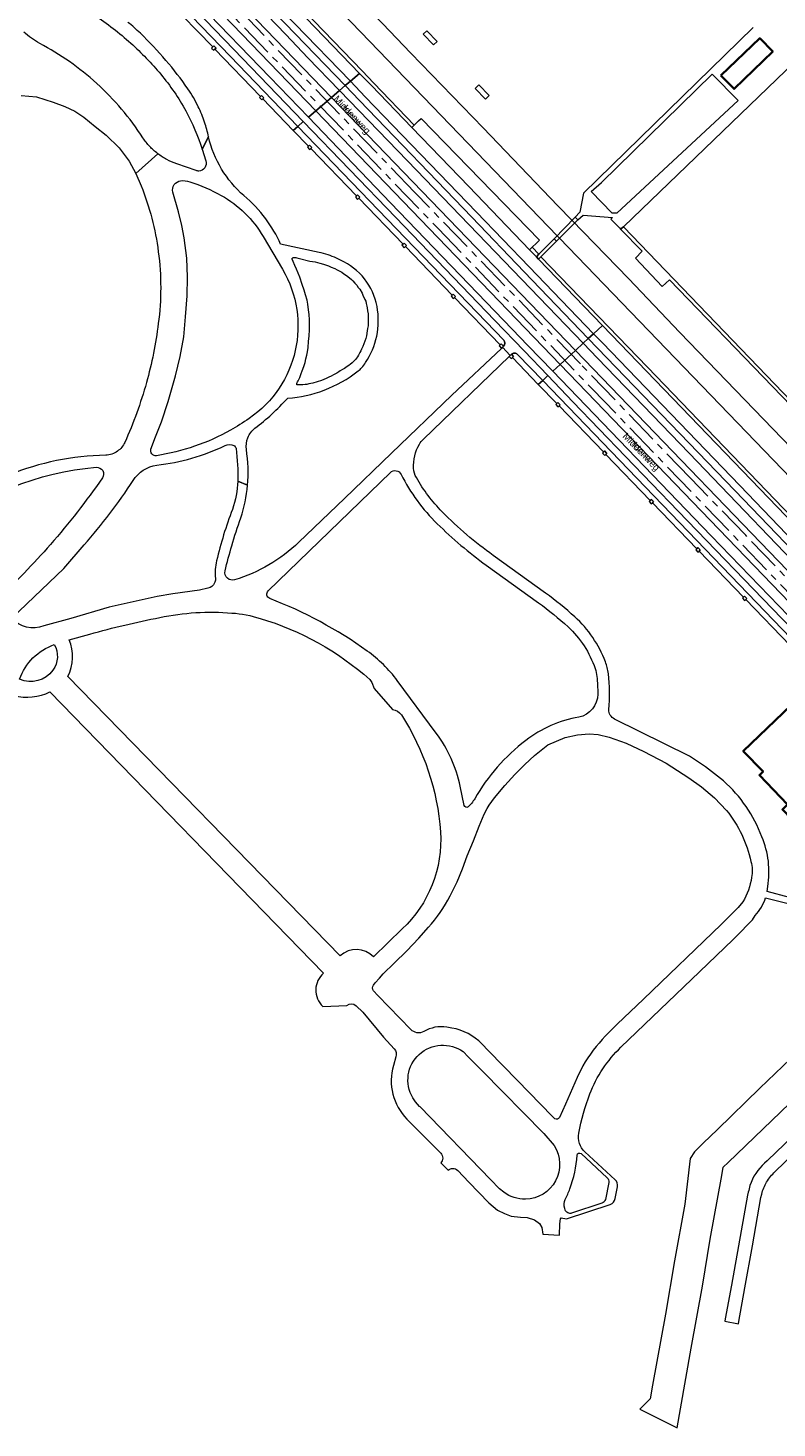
# Model space of a CAD drawing. Header units: metres. Extents: x 124322 to 125871, y 483990 to 485142.
# Tile 2 of 61: x 124590 to 124811, y 483990 to 484403. Entities that reach past the tile are written whole.
import ezdxf
from ezdxf.enums import TextEntityAlignment as Align

# ---------------------------------------------------------------- set-up
doc = ezdxf.new("R2010")
doc.units = ezdxf.units.M
doc.linetypes.add('AM-AS', pattern=[16, 10, -2, 2, -2])
for name, color, linetype, lineweight in [('B-RO-AM-AS_SPOOR_TRAM-G', 10, 'AM-AS', 18), ('B-RO-IE-TERREINAFSCHEIDING_KUNSTMATIG_MUUR-GV', 7, 'Continuous', 18), ('B-RO-KW-KUNSTWERK_PIJLER-GV', 170, 'Continuous', 18), ('B-RO-OG-BEBOUWING-GV', 7, 'Continuous', 35), ('B-RO-OG-BEBOUWING_OVERBOUWING-GV', 7, 'Continuous', 18), ('B-RO-OG-TERREIN_CULTUURSCHEIDING-GV', 7, 'Continuous', 0), ('B-RO-OG-TOPOGRAFIE-T18', 7, 'Continuous', 18), ('B-RO-OG-TOPOGRAFIE-T18 @ 0.5', 7, 'Continuous', 18), ('B-RO-OG-TOPOGRAFIE-T18 @ 1', 7, 'Continuous', 18), ('B-RO-OG-WATER-GV', 151, 'Continuous', 13), ('B-RO-VH-VERHARDING_GESLOTEN-GV', 252, 'Continuous', 18), ('B-RO-VH-VERHARDING_HALFVERHARDING-GV', 7, 'Continuous', 9), ('B-RO-VH-VERHARDING_OPEN-GV', 7, 'Continuous', 9)]:
    doc.layers.add(name, color=color, linetype=linetype, lineweight=lineweight)
doc.styles.add('IBstijl', font='arial.ttf', dxfattribs={"height": 2})

# ---------------------------------------------------------------- blocks, each defined once
blk = doc.blocks.new('*U157')
at = {"layer": 'B-RO-OG-TOPOGRAFIE-T18 @ 0.5', "style": 'IBstijl'}
blk.add_text('Middenweg', height=1, rotation=-46.7, dxfattribs=at).set_placement((124685.529, 484376.774), align=Align.MIDDLE)
at = {"layer": 'B-RO-OG-TOPOGRAFIE-T18 @ 1', "style": 'IBstijl'}
blk.add_text('Middenweg', height=2, rotation=-46.7, dxfattribs=at).set_placement((124685.529, 484376.774), align=Align.MIDDLE)
blk = doc.blocks.new('*U158')
at = {"layer": 'B-RO-OG-TOPOGRAFIE-T18 @ 0.5', "style": 'IBstijl'}
blk.add_text('Middenweg', height=1, rotation=-46, dxfattribs=at).set_placement((124770.739, 484277.494), align=Align.MIDDLE)
at = {"layer": 'B-RO-OG-TOPOGRAFIE-T18 @ 1', "style": 'IBstijl'}
blk.add_text('Middenweg', height=2, rotation=-46, dxfattribs=at).set_placement((124770.739, 484277.494), align=Align.MIDDLE)

msp = doc.modelspace()

# ---------------------------------------------------------------- linework, layer by layer
at = {"layer": 'B-RO-AM-AS_SPOOR_TRAM-G'}
for points in [[(124999.647, 484047.517), (124945.632, 484103.586), (124937.637, 484111.888), (124832.507, 484221.007), (124801.658, 484253.076), (124785.358, 484269.876), (124752.957, 484303.597), (124704.147, 484354.097), (124633.136, 484428.037), (124615.23, 484446.741), (124571.691, 484492.008), (124556.93, 484507.317)], [(124605.791, 484452.552), (124613.616, 484444.466), (124631.744, 484425.623), (124710.943, 484343.554), (124756.433, 484296.223), (124908.663, 484138.153), (124938.902, 484106.803), (124943.815, 484101.643), (124997.712, 484045.595)]]:
    msp.add_lwpolyline(points, dxfattribs=at)
at = {"layer": 'B-RO-IE-TERREINAFSCHEIDING_KUNSTMATIG_MUUR-GV'}
for points in [[(124644.637, 484396.928), (124644.314, 484396.616), (124644.973, 484395.933), (124645.296, 484396.245), (124645.62, 484396.557), (124644.961, 484397.24)], [(124658.732, 484382.321), (124658.409, 484382.009), (124659.069, 484381.326), (124659.392, 484381.638), (124659.716, 484381.95), (124659.056, 484382.633)], [(124672.863, 484367.678), (124672.539, 484367.366), (124673.199, 484366.682), (124673.522, 484366.994), (124673.846, 484367.306), (124673.186, 484367.99)], [(124686.992, 484353.035), (124686.669, 484352.723), (124687.329, 484352.039), (124687.653, 484352.351), (124687.976, 484352.663), (124687.316, 484353.347)], [(124700.706, 484338.823), (124700.383, 484338.511), (124701.077, 484337.792), (124701.4, 484338.104), (124701.724, 484338.416), (124701.03, 484339.135)], [(124715.183, 484323.82), (124714.86, 484323.508), (124715.52, 484322.825), (124715.843, 484323.136), (124716.167, 484323.449), (124715.507, 484324.132)], [(124729.637, 484309.489), (124729.313, 484309.177), (124728.99, 484308.865), (124729.684, 484308.145), (124730.007, 484308.457), (124730.331, 484308.769)], [(124732.623, 484306.395), (124732.299, 484306.083), (124731.976, 484305.771), (124732.601, 484305.123), (124732.924, 484305.435), (124733.248, 484305.747)], [(124746.012, 484291.87), (124745.689, 484291.559), (124746.349, 484290.876), (124746.672, 484291.187), (124746.996, 484291.5), (124746.336, 484292.183)], [(124759.76, 484277.623), (124759.437, 484277.312), (124760.132, 484276.592), (124760.454, 484276.903), (124760.779, 484277.216), (124760.084, 484277.936)], [(124773.542, 484263.339), (124773.22, 484263.028), (124773.845, 484262.381), (124774.167, 484262.691), (124774.492, 484263.005), (124773.867, 484263.652)], [(124787.255, 484249.127), (124786.934, 484248.817), (124787.593, 484248.133), (124787.915, 484248.443), (124788.24, 484248.757), (124787.581, 484249.441)], [(124801.003, 484234.879), (124800.682, 484234.569), (124801.342, 484233.886), (124801.662, 484234.195), (124801.989, 484234.51), (124801.329, 484235.193)]]:
    msp.add_lwpolyline(points, close=True, dxfattribs=at)
at = {"layer": 'B-RO-KW-KUNSTWERK_PIJLER-GV'}
msp.add_lwpolyline([(124751.456, 484346.83), (124745.22, 484340.418), (124745.884, 484339.737), (124752.233, 484346.022)], close=True, dxfattribs=at)
at = {"layer": 'B-RO-OG-BEBOUWING-GV'}
for points in [[(124794.373, 484388.501), (124798.205, 484384.571), (124809.611, 484395.57), (124805.768, 484399.509)], [(124837.22, 484185.707), (124837.4, 484185.88), (124837.252, 484186.034), (124835.175, 484188.199), (124818.939, 484205.12), (124815.83, 484202.137), (124815, 484203.003), (124800.951, 484189.524), (124806.767, 484183.463), (124805.692, 484182.432), (124814, 484173.774), (124812.485, 484172.321), (124812.615, 484172.186), (124820.163, 484164.319), (124823.356, 484167.443), (124821.715, 484169.153), (124835.136, 484182.03), (124834.298, 484182.903)]]:
    msp.add_lwpolyline(points, close=True, dxfattribs=at)
at = {"layer": 'B-RO-OG-BEBOUWING_OVERBOUWING-GV'}
for points in [[(124707.69, 484401.72), (124706.613, 484400.667), (124709.7, 484397.51), (124710.777, 484398.563)], [(124722.994, 484385.747), (124721.917, 484384.694), (124725.004, 484381.537), (124726.081, 484382.59)]]:
    msp.add_lwpolyline(points, close=True, dxfattribs=at)
at = {"layer": 'B-RO-OG-TERREIN_CULTUURSCHEIDING-GV'}
for points in [[(124688.264, 484401.286), (124664.049, 484426.424), (124663.056, 484427.423), (124662.286, 484428.766), (124661.646, 484430.176), (124664.577, 484437.053), (124715.458, 484486.432)], [(124678.601, 484453.802), (124662.593, 484438.009), (124660.161, 484432.881), (124658.368, 484429.335), (124657.286, 484427.537), (124654.564, 484425.208), (124688.636, 484389.85), (124692.124, 484386.231), (124704, 484373.918), (124705.307, 484375.174), (124706.038, 484375.877), (124740.882, 484340.003), (124739.988, 484339.14), (124738.71, 484337.909), (124740.688, 484335.857), (124745.22, 484340.418), (124746.09, 484341.312), (124688.264, 484401.286)]]:
    msp.add_lwpolyline(points, dxfattribs=at)
for points in [[(124654.564, 484425.208), (124653.803, 484424.557), (124687.916, 484389.156), (124691.404, 484385.537), (124703.279, 484373.224), (124704, 484373.918), (124692.124, 484386.231), (124688.636, 484389.85)], [(124746.758, 484340.62), (124745.884, 484339.737), (124741.348, 484335.152), (124772.68, 484302.635), (124812.795, 484260.972), (124852.393, 484220.046), (124891.992, 484178.898), (124919.83, 484149.603), (124921.18, 484151.026), (124920.619, 484151.597), (124922.175, 484153.237), (124925.038, 484155.939), (124917.19, 484164.44), (124914.7, 484166.44)], [(124746.758, 484340.62), (124746.09, 484341.312), (124745.22, 484340.418), (124745.884, 484339.737)], [(124738.71, 484337.909), (124737.991, 484337.215), (124739.983, 484335.147), (124740.688, 484335.857)], [(124741.348, 484335.152), (124740.645, 484334.441), (124759.477, 484314.862), (124780.16, 484293.359), (124831.424, 484240.16), (124834.617, 484236.84), (124854.104, 484216.57), (124885.101, 484184.411), (124907.276, 484161.554), (124908.798, 484159.985), (124919.084, 484149.066), (124919.802, 484149.574), (124919.83, 484149.603), (124891.992, 484178.898), (124852.393, 484220.046), (124812.795, 484260.972), (124772.68, 484302.635)]]:
    msp.add_lwpolyline(points, close=True, dxfattribs=at)
at = {"layer": 'B-RO-OG-WATER-GV'}
for points in [[(124715.458, 484486.432), (124664.577, 484437.053), (124661.646, 484430.176), (124662.286, 484428.766), (124663.056, 484427.423), (124664.049, 484426.424), (124688.264, 484401.286), (124746.09, 484341.312), (124746.758, 484340.62), (124914.7, 484166.44), (124917.19, 484164.44), (124919.35, 484163.47), (124921.86, 484163.18), (124923.57, 484163.26), (124925.47, 484163.9), (124927.62, 484165.14), (124930.18, 484167.42), (124933.514, 484170.473), (124929.47, 484175.811), (124924.4, 484171.11)], [(124919.88, 484171.19), (124914.36, 484176.23), (124902.97, 484188.06), (124880.03, 484211.43), (124856.92, 484235.77), (124834.45, 484258.74), (124809.67, 484284.48), (124782.29, 484312.78), (124767.12, 484328.7), (124750.453, 484345.856), (124746.31, 484350.12), (124724.29, 484373.09), (124703.05, 484395.12), (124694.63, 484403.87), (124683.34, 484415.36), (124671.23, 484428.44), (124667.153, 484432.743), (124667.993, 484434.714), (124711.977, 484477.281)], [(124823.85, 484107.55), (124805.86, 484090.22), (124793.3, 484078.04), (124789.08, 484073.99), (124786.53, 484071.48), (124785.32, 484069.54), (124783.7, 484056.1), (124780.72, 484039.38), (124778.03, 484023.68), (124774.2, 484002.75), (124773.47, 483998.68), (124771.57, 483996.74), (124770.503, 483995.712), (124781.449, 483990.124), (124782.42, 483995.81), (124785.63, 484013.66), (124788.94, 484031.92), (124791.17, 484045.7), (124794.59, 484064.51), (124795.02, 484066.92), (124796.47, 484068.33), (124817.061, 484088.138)]]:
    msp.add_lwpolyline(points, dxfattribs=at)
at = {"layer": 'B-RO-VH-VERHARDING_GESLOTEN-GV'}
for points in [[(124607.171, 484471.214), (124605.845, 484469.987), (124608.852, 484466.612), (124611.28, 484463.617), (124613.255, 484460.549), (124615.104, 484457.602), (124616.413, 484455.743), (124651.265, 484419.173), (124683.688, 484385.529), (124685.195, 484386.822), (124652.482, 484420.746), (124647.49, 484425.929), (124625.304, 484448.965), (124619.965, 484454.558), (124617.594, 484457.427), (124615.196, 484460.931), (124613.121, 484464.219), (124610.621, 484467.323)], [(124597.675, 484462.433), (124593.482, 484458.557), (124619.13, 484431.91), (124640.74, 484409.48), (124661.5, 484388.02), (124672.83, 484376.218), (124675.049, 484378.121), (124609.662, 484446.005), (124609.733, 484450.387)], [(124600.026, 484464.607), (124597.831, 484462.577), (124597.712, 484462.468), (124597.675, 484462.433), (124609.733, 484450.387), (124609.662, 484446.005), (124675.049, 484378.121), (124679.633, 484382.052)], [(124592.084, 484457.207), (124590.574, 484455.748), (124624.27, 484420.696), (124649.76, 484394.19), (124669.688, 484373.523), (124671.342, 484374.941), (124650.85, 484396.21), (124625.73, 484422.314), (124598.61, 484450.46)], [(124816.1, 484392.498), (124765.619, 484343.954), (124839.878, 484266.734), (124890.476, 484315.398)], [(124682.015, 484384.095), (124679.633, 484382.052), (124751.484, 484307.539), (124753.768, 484309.631), (124701.99, 484363.35)], [(124685.195, 484386.822), (124683.688, 484385.529), (124687.916, 484381.142), (124720.941, 484346.809), (124736.377, 484330.637), (124755.286, 484311.022), (124756.839, 484312.445), (124737.865, 484332.126), (124722.382, 484348.219), (124689.577, 484382.278)], [(124679.633, 484382.052), (124675.049, 484378.121), (124746.996, 484303.426), (124751.484, 484307.539)], [(124675.049, 484378.121), (124672.83, 484376.218), (124697, 484351.04), (124732.86, 484313.77), (124737.5, 484309.01), (124744.809, 484301.423), (124746.996, 484303.426)], [(124751.456, 484346.83), (124745.22, 484340.418), (124745.884, 484339.737), (124752.233, 484346.022)], [(124745.884, 484339.737), (124745.22, 484340.418), (124740.688, 484335.857), (124739.983, 484335.147), (124740.645, 484334.441), (124741.348, 484335.152)], [(124756.839, 484312.445), (124755.286, 484311.022), (124757.971, 484308.236), (124798.496, 484266.227), (124830.574, 484232.934), (124831.992, 484234.304), (124799.896, 484267.707), (124759.431, 484309.755)], [(124751.484, 484307.539), (124746.996, 484303.426), (124822.452, 484225.088), (124826.873, 484229.358)], [(124753.768, 484309.631), (124751.484, 484307.539), (124826.873, 484229.358), (124829.031, 484231.443), (124824.78, 484235.85), (124784.97, 484277.24), (124758.01, 484305.23)], [(124746.996, 484303.426), (124744.809, 484301.423), (124764.38, 484281.11), (124791.46, 484252.94), (124814.29, 484229.39), (124820.363, 484223.07), (124822.216, 484224.86), (124822.452, 484225.088)], [(124743.384, 484300.118), (124741.846, 484298.708), (124817.409, 484220.217), (124818.952, 484221.707), (124812.34, 484228.58), (124781.8, 484260.21), (124750.75, 484292.43)]]:
    msp.add_lwpolyline(points, close=True, dxfattribs=at)
for points in [[(124612.15, 484461.123), (124605.204, 484469.394), (124600.026, 484464.607), (124679.633, 484382.052), (124682.015, 484384.095), (124672.7, 484393.77), (124666.14, 484400.61), (124630.61, 484437.48), (124614.664, 484454.161)], [(124671.342, 484374.941), (124669.688, 484373.523), (124730.361, 484310.603)], [(124734.468, 484306.372), (124741.846, 484298.708), (124743.384, 484300.118), (124736.417, 484307.39), (124727.67, 484316.42), (124698.56, 484346.65), (124671.342, 484374.941)], [(124730.331, 484308.769), (124730.007, 484308.457), (124732.299, 484306.083), (124732.623, 484306.395)]]:
    msp.add_lwpolyline(points, dxfattribs=at)
for points in [[(124730.361, 484310.603, -0.4132835), (124730.331, 484308.769)], [(124732.623, 484306.395, -0.4167423), (124734.468, 484306.372)]]:
    msp.add_lwpolyline(points, format="xyb", dxfattribs=at)
at = {"layer": 'B-RO-VH-VERHARDING_HALFVERHARDING-GV'}
for points in [[(124609.781, 484406.328, -0.0377963), (124620.516, 484398.038)], [(124593.679, 484397.943, -0.0583141), (124588.968, 484401.328)], [(124623.328, 484400.977, 0.0200206), (124619.682, 484404.174)], [(124630.868, 484392.97, 0.025152), (124623.328, 484400.977)], [(124610.476, 484386.185, 0.0634859), (124593.679, 484397.943)], [(124620.516, 484398.038, -0.0354216), (124629.342, 484388.881)], [(124637.347, 484384.565, 0.0241821), (124630.868, 484392.97)], [(124629.342, 484388.881, -0.0504042), (124636.708, 484378.092)], [(124624.09, 484370.12, 0.0652009), (124610.476, 484386.185)], [(124640.403, 484379.333, 0.0400826), (124637.347, 484384.565)], [(124636.708, 484378.092, -0.0472658), (124641.536, 484366.796)], [(124642.258, 484374.735, 0.032771), (124640.403, 484379.333)], [(124642.887, 484372.621, 0.0136368), (124642.258, 484374.735)], [(124643.406, 484370.447, 0.0143217), (124642.887, 484372.621)], [(124626.093, 484367.628, -0.0402983), (124624.09, 484370.12)], [(124628.467, 484365.488, -0.0398607), (124626.093, 484367.628)], [(124647.258, 484360.975, -0.0780905), (124643.406, 484370.447)], [(124631.129, 484363.766, -0.0397221), (124628.467, 484365.488)], [(124634.03, 484362.486, -0.039963), (124631.129, 484363.766)], [(124642.626, 484363.383, -0.2404061), (124642.288, 484361.32)], [(124640.148, 484360.401, -0.0448716), (124639.751, 484360.487)], [(124640.554, 484360.386, -0.0418149), (124640.148, 484360.401)], [(124642.288, 484361.32, -0.2248968), (124640.554, 484360.386)], [(124653.829, 484353.141, -0.078088), (124647.258, 484360.975)], [(124623.57, 484356.03, -0.0621361), (124628.628, 484336.59)], [(124632.916, 484354.172, -0.4520574), (124635.203, 484357.519)], [(124635.203, 484357.519, -0.1136338), (124637.874, 484357.242)], [(124637.874, 484357.242, -0.041988), (124647.149, 484353.187)], [(124647.149, 484353.187, -0.133655), (124659.542, 484341.076)], [(124660.264, 484346.31, 0.058794), (124653.829, 484353.141)], [(124664.644, 484338.831, 0.0542405), (124660.264, 484346.31)], [(124628.628, 484336.59, -0.0654435), (124628.624, 484315.442)], [(124678.614, 484335.678, 0.0274497), (124675.963, 484336.401)], [(124681.11, 484334.696, 0.0264469), (124678.614, 484335.678)], [(124665.211, 484331.429, -0.3940946), (124655.397, 484287.477)], [(124689.361, 484328.588, 0.1200335), (124682.297, 484334.154)], [(124693.053, 484320.507, 0.1185176), (124689.361, 484328.588)], [(124692.949, 484311.742, 0.0981186), (124693.053, 484320.507)], [(124628.624, 484315.442, -0.0365095), (124625.127, 484298.053)], [(124689.689, 484303.943, 0.094651), (124692.949, 484311.742)], [(124677.483, 484295.842, 0.0762485), (124687.518, 484301.491)], [(124687.518, 484301.491, 0.0350324), (124688.548, 484302.459)], [(124688.548, 484302.459, 0.0461535), (124689.689, 484303.943)], [(124625.127, 484298.053, -0.0385756), (124618.734, 484280.457)], [(124679.524, 484299.946, -0.0117746), (124676.696, 484298.717)], [(124662.035, 484288.756, 0.0240493), (124666.741, 484293.489)], [(124666.741, 484293.489, 0.0726843), (124677.483, 484295.842)], [(124655.397, 484287.477, -0.0250948), (124649.88, 484284.026)], [(124657.101, 484284.653, 0.0233444), (124662.035, 484288.756)], [(124649.88, 484284.026, -0.088749), (124628.112, 484276.518)], [(124654.553, 484278.349, -0.127498), (124655.011, 484281.831)], [(124655.011, 484281.831, -0.1274641), (124657.101, 484284.653)], [(124705.53, 484279.887, -0.0617117), (124706.76, 484281.408)], [(124616.585, 484277.847, -0.1438222), (124613.128, 484276.648)], [(124618.734, 484280.457, -0.132172), (124616.585, 484277.847)], [(124628.112, 484276.518, -0.5615251), (124626.456, 484278.47)], [(124628.192, 484273.758, 0.0846335), (124648.325, 484279.533)], [(124648.325, 484279.533, -0.222486), (124650.861, 484279.562)], [(124650.861, 484279.562, -0.2494072), (124651.516, 484278.642)], [(124651.516, 484278.642, -0.0387693), (124652.012, 484269.042)], [(124654.933, 484267.804, 0.0629651), (124654.553, 484278.349)], [(124703.836, 484272.81, -0.1526261), (124705.53, 484279.887)], [(124563.485, 484253.83, -0.1561004), (124610.348, 484273.111)], [(124613.128, 484276.648, 0.0946347), (124584.642, 484270.824)], [(124610.348, 484273.111, -0.6367801), (124612.165, 484269.976)], [(124621.195, 484269.254, -0.2177564), (124628.192, 484273.758)], [(124704.63, 484270.07, -0.1190087), (124703.836, 484272.81)], [(124612.165, 484269.976, -0.0273857), (124596.864, 484250.397)], [(124606.745, 484250.283, 0.0405501), (124621.195, 484269.254)], [(124652.012, 484269.042, -0.0760585), (124650.428, 484260.705)], [(124696.971, 484271.561, -0.5072017), (124700.152, 484271.019)], [(124700.152, 484271.019, 0.0846757), (124710.807, 484256.478)], [(124712.243, 484259.992, -0.0634082), (124704.63, 484270.07)], [(124652.914, 484258.182, 0.058708), (124654.933, 484267.804)], [(124650.428, 484260.705, 0.0304831), (124645.778, 484245.603)], [(124650.272, 484250.011, -0.0141784), (124652.914, 484258.182)], [(124710.807, 484256.478, 0.0382118), (124725.221, 484244.305)], [(124727.269, 484247.144, -0.0413943), (124712.243, 484259.992)], [(124596.864, 484250.397, -0.0252658), (124580.95, 484233.94)], [(124648.3, 484242.579, -0.0126166), (124650.272, 484250.011)], [(124670.015, 484251.017, -0.0586814), (124661.224, 484244.385)], [(124645.778, 484245.603, 0.0873438), (124645.45, 484240.366)], [(124661.224, 484244.385, -0.0591038), (124651.075, 484239.963)], [(124645.453, 484240.18, -0.1042631), (124645.195, 484239.05)], [(124648.991, 484240.414, -0.2785944), (124648.3, 484242.579)], [(124651.075, 484239.963, -0.2585732), (124648.991, 484240.414)], [(124645.195, 484239.05, -0.2353506), (124643.247, 484237.489)], [(124661.455, 484234.461, -0.5474854), (124660.999, 484236.691)], [(124751.297, 484229.062, 0.0276307), (124742.699, 484236.016)], [(124690.187, 484218.98, 0.0639674), (124661.455, 484234.461)], [(124740.652, 484233.178, -0.0291732), (124749.312, 484226.132)], [(124594.864, 484226.393, -0.3238233), (124585.436, 484228.667)], [(124608.485, 484223.958, -0.0217193), (124629.057, 484228.874)], [(124629.057, 484228.874, -0.0721653), (124650.326, 484230.191)], [(124650.326, 484230.191, -0.055491), (124658.606, 484228.607)], [(124658.606, 484228.607, -0.1091735), (124690.9, 484210.64)], [(124760.308, 484215.822, 0.1194313), (124751.297, 484229.062)], [(124749.312, 484226.132, -0.1219694), (124757.293, 484213.862)], [(124587.742, 484210.695, -0.2245142), (124597.966, 484220.905)], [(124597.966, 484220.905, -0.2939282), (124597.591, 484213.331)], [(124601.933, 484211.529, 0.2342088), (124602.316, 484222.298)], [(124699.015, 484210.294, 0.0778736), (124690.187, 484218.98)], [(124761.23, 484212.309, 0.0596079), (124760.308, 484215.822)], [(124597.591, 484213.331, -0.3509124), (124587.742, 484210.695)], [(124757.293, 484213.862, -0.0525039), (124757.802, 484211.512)], [(124757.802, 484211.512, -0.0283925), (124758.073, 484206.316)], [(124761.348, 484201.758, 0.0532746), (124761.23, 484212.309)], [(124586.118, 484205.917, 0.1814614), (124596.712, 484206.934)], [(124758.073, 484206.316, -0.3535398), (124752.51, 484199.496)], [(124697.59, 484201.74, -0.2320182), (124700.211, 484200.168)], [(124700.211, 484200.168, -0.1262289), (124711.755, 484165.722)], [(124752.51, 484199.496, 0.1233894), (124736.865, 484192.645)], [(124763.016, 484198.945, -0.2965958), (124761.348, 484201.758)], [(124717.536, 484179.14, 0.1084384), (124710.511, 484194.79)], [(124736.865, 484192.645, 0.1010262), (124721.833, 484175.489)], [(124806.42, 484164.27, 0.1224974), (124795.1, 484180.73)], [(124721.833, 484175.489, -0.0869693), (124719.855, 484173.1)], [(124719.855, 484173.1, -0.5704765), (124718.716, 484173.489)], [(124796.02, 484172.02, -0.1155458), (124803.17, 484156.98)], [(124711.755, 484165.722, -0.2241699), (124700.461, 484137.137)], [(124808.15, 484149.58, 0.1410615), (124806.42, 484164.27)], [(124803.17, 484156.98, -0.1297195), (124803.39, 484152.3)], [(124803.39, 484152.3, -0.100486), (124800.8, 484145.11)], [(124708.17, 484137.61, 0.0695393), (124714.55, 484146.85)], [(124804.4, 484141.1, 0.1203183), (124807.49, 484146.3)], [(124692.042, 484128.882, 0.4121608), (124682.167, 484129.177)], [(124677.292, 484124.148, 0.4344736), (124677.041, 484114.261)], [(124691.97, 484118.94, -0.303013), (124691.99, 484120.53)], [(124684.165, 484114.528, -0.3917768), (124686.882, 484114.52)], [(124713.644, 484108.185, 0.1789128), (124706.803, 484106.885)], [(124723.919, 484103.274, 0.1603708), (124715.065, 484107.945)], [(124706.803, 484106.885, -0.3307537), (124703.036, 484107.495)], [(124760.29, 484105.57, 0.050303), (124753.68, 484096.85)], [(124698.101, 484101.809, -0.25942), (124698.632, 484099.439)], [(124703.59, 484087.37, -0.8110993), (124718.42, 484100.98)], [(124755.736, 484088.513, -0.1101413), (124764.907, 484102.275)], [(124697.883, 484096.905, 0.2735102), (124701.868, 484081.111)], [(124752.482, 484076.97, -0.0438883), (124755.736, 484088.513)], [(124746.8, 484081.54, -0.4350309), (124745.44, 484081.23)], [(124754.3, 484071.451, -0.2583322), (124752.482, 484076.97)], [(124711.836, 484071.057, -0.4176322), (124711.807, 484068.213)], [(124745.26, 484073.29, -0.5810211), (124736.812, 484057.519)], [(124749.86, 484060.585, 0.071332), (124751.988, 484070.473)], [(124751.988, 484070.473, -0.6301062), (124753.162, 484070.938)], [(124713.996, 484066.039, -0.4117034), (124716.809, 484065.98)], [(124760.845, 484063.824, -0.2606107), (124761.297, 484062.432)], [(124763.865, 484061.205, 0.2567956), (124763.196, 484063.213)], [(124736.812, 484057.519, -0.1687329), (124730.37, 484059.57)], [(124748.517, 484057.428, 0.0241662), (124749.86, 484060.585)], [(124748.34, 484054.818, -0.1943468), (124748.517, 484057.428)], [(124750.38, 484053.412, -0.4149765), (124748.486, 484054.372)], [(124760.317, 484057.478, -0.270999), (124759.314, 484056.343)], [(124761.744, 484055.983, 0.2758346), (124763.222, 484057.679)]]:
    msp.add_lwpolyline(points, format="xyb", dxfattribs=at)
for points in [[(124588.22, 484382.59), (124592.73, 484382.24), (124597.69, 484380.67), (124601.09, 484379.41), (124603.99, 484378.01), (124606.66, 484376.21), (124610.01, 484373.53), (124613.31, 484370.94), (124617.12, 484367.17), (124620.07, 484363.3), (124622.05, 484359.67), (124628.467, 484365.488)], [(124641.536, 484366.796), (124643.406, 484370.447)], [(124643.406, 484370.447), (124641.536, 484366.796), (124642.626, 484363.383)], [(124628.467, 484365.488), (124622.05, 484359.67), (124623.57, 484356.03)], [(124639.751, 484360.487), (124634.03, 484362.486)], [(124626.456, 484278.47), (124627.82, 484282.1), (124629.57, 484286.55), (124631.53, 484292.52), (124633.7, 484300.01), (124635.04, 484305.71), (124636.1, 484311.54), (124636.67, 484317.44), (124637.17, 484323.66), (124637.18, 484329.08), (124637.01, 484334.68), (124636.21, 484340.73), (124635.58, 484344.37), (124634.57, 484348.38), (124632.916, 484354.172)], [(124659.542, 484341.076), (124665.211, 484331.429)], [(124675.963, 484336.401), (124664.644, 484338.831)], [(124669.99, 484297.383), (124669.735, 484297.376), (124669.609, 484297.404), (124669.545, 484297.393), (124669.47, 484297.446), (124669.382, 484297.486), (124669.384, 484297.6), (124669.452, 484297.789), (124669.534, 484298.054), (124669.667, 484298.331), (124669.838, 484298.607), (124669.974, 484298.998), (124670.303, 484299.55), (124670.481, 484300.105), (124670.736, 484300.735), (124671.021, 484301.568), (124671.504, 484302.778), (124671.873, 484303.964), (124672.087, 484305.015), (124672.417, 484306.164), (124672.577, 484307.114), (124672.77, 484308.381), (124672.909, 484310.132), (124673.087, 484311.882), (124673.202, 484313.646), (124673.2, 484315.311), (124673.175, 484316.507), (124673.109, 484318.148), (124672.91, 484319.525), (124672.653, 484321.157), (124672.475, 484322.343), (124672.001, 484323.917), (124671.599, 484325.311), (124671.026, 484327.002), (124670.272, 484329.154), (124669.318, 484331.45), (124668.858, 484332.527), (124668.312, 484333.709), (124668.023, 484334.44), (124668.053, 484334.63), (124668.08, 484334.705), (124668.132, 484334.755), (124668.337, 484334.865), (124668.453, 484334.913), (124668.606, 484334.935), (124668.732, 484334.92), (124668.962, 484334.94), (124669.113, 484334.899), (124669.455, 484334.853), (124669.859, 484334.717), (124670.226, 484334.646), (124673.296, 484333.805), (124674.836, 484333.624), (124676.248, 484333.268), (124677.32, 484332.953), (124678.785, 484332.425), (124679.58, 484332.096), (124680.636, 484331.673), (124681.323, 484331.294), (124682.093, 484330.894), (124682.635, 484330.583), (124683.301, 484330.133), (124684.088, 484329.582), (124684.906, 484328.951), (124685.518, 484328.411), (124685.894, 484328.056), (124686.507, 484327.361), (124686.913, 484326.993), (124687.124, 484326.716), (124687.531, 484326.103), (124687.979, 484325.533), (124688.63, 484324.368), (124688.908, 484323.769), (124689.476, 484322.582), (124689.71, 484322.025), (124689.849, 484321.404), (124690.059, 484320.599), (124690.161, 484320.054), (124690.278, 484319.16), (124690.415, 484318.352), (124690.418, 484317.482), (124690.461, 484316.665), (124690.433, 484315.354), (124690.394, 484314.828), (124690.253, 484314.013), (124690.187, 484313.271), (124689.918, 484311.82), (124689.709, 484311.053), (124689.485, 484310.277), (124689.201, 484309.434), (124688.849, 484308.658), (124688.521, 484307.888), (124688.267, 484307.431), (124688.028, 484306.894), (124687.578, 484306.181), (124687.273, 484305.659), (124686.719, 484304.857), (124686.319, 484304.455), (124686.052, 484304.146), (124685.737, 484303.927), (124685.166, 484303.421), (124684.847, 484303.175), (124683.897, 484302.535), (124683.43, 484302.247), (124682.917, 484301.912), (124682.2, 484301.482), (124681.826, 484301.229), (124681.215, 484300.88), (124680.663, 484300.526), (124680.229, 484300.297), (124679.524, 484299.946)], [(124682.297, 484334.154), (124681.11, 484334.696)], [(124706.76, 484281.408), (124731.976, 484305.771), (124732.299, 484306.083), (124730.007, 484308.457), (124729.684, 484308.145), (124715.063, 484294.402), (124697.321, 484277.313), (124683.51, 484263.939), (124670.015, 484251.017)], [(124676.696, 484298.717), (124674.138, 484297.868), (124672.944, 484297.687), (124672.331, 484297.536), (124671.885, 484297.456), (124671.173, 484297.434), (124669.99, 484297.383)], [(124654.933, 484267.804), (124652.012, 484269.042)], [(124652.012, 484269.042), (124654.933, 484267.804)], [(124660.999, 484236.691), (124696.971, 484271.561)], [(124531.403, 484186.36), (124540.9, 484192.31), (124547.45, 484196.55), (124555.31, 484202.01), (124563.164, 484207.787), (124568.977, 484213.127), (124574.42, 484218.305), (124580.258, 484223.776), (124585.436, 484228.667), (124600.802, 484243.319), (124606.745, 484250.283)], [(124725.221, 484244.305), (124740.652, 484233.178)], [(124742.699, 484236.016), (124727.269, 484247.144)], [(124645.45, 484240.366), (124645.453, 484240.18)], [(124643.247, 484237.489), (124640.72, 484236.94), (124632.91, 484235.84), (124628.27, 484235.02), (124614.1, 484231.95), (124602.876, 484228.612), (124594.864, 484226.393)], [(124602.316, 484222.298), (124608.485, 484223.958)], [(124682.167, 484129.177), (124601.933, 484211.529)], [(124596.712, 484206.934), (124677.292, 484124.148)], [(124690.9, 484210.64), (124691.5, 484209.68), (124692.16, 484207.91), (124697.59, 484201.74)], [(124710.511, 484194.79), (124699.015, 484210.294)], [(124795.1, 484180.73), (124789.84, 484184.91), (124785.12, 484188.01), (124763.016, 484198.945)], [(124743.38, 484191.35), (124748.46, 484193.51), (124752.13, 484194.26), (124755.55, 484194.6), (124758.24, 484194.39), (124761.44, 484193.57), (124766.41, 484191.85), (124771.61, 484189.42), (124778.26, 484185.98), (124784.93, 484181.66), (124788.61, 484179), (124792.49, 484175.7), (124796.02, 484172.02)], [(124714.55, 484146.85), (124716.61, 484151.05), (124718.25, 484154.79), (124719.65, 484158.63), (124721.44, 484163.12), (124723.13, 484167.44), (124724.57, 484170.94), (124725.48, 484172.64), (124726.05, 484173.57), (124727.63, 484175.79), (124730.67, 484179.37), (124733.69, 484182.61), (124736.58, 484185.54), (124739.48, 484188.25), (124743.38, 484191.35)], [(124718.716, 484173.489), (124717.536, 484179.14)], [(124807.49, 484146.3), (124814.118, 484144.617), (124814.559, 484146.404), (124807.94, 484148.15), (124808.15, 484149.58)], [(124800.8, 484145.11), (124799.47, 484143.43), (124794.38, 484138.39), (124771.56, 484116.43), (124763.79, 484109.09), (124760.29, 484105.57)], [(124764.907, 484102.275), (124788.09, 484124.47), (124798, 484134), (124798.75, 484134.85), (124803.66, 484139.83), (124804.4, 484141.1)], [(124691.99, 484120.53), (124692.51, 484121.21), (124693.75, 484122.64), (124694.9, 484123.92), (124698.14, 484127.06), (124701.8, 484130.68), (124705.4, 484134.42), (124708.17, 484137.61)], [(124700.461, 484137.137), (124692.042, 484128.882)], [(124703.036, 484107.495), (124693.3, 484117.51), (124691.97, 484118.94)], [(124677.041, 484114.261), (124684.165, 484114.528)], [(124686.882, 484114.52), (124688.88, 484112.66), (124695, 484105.29), (124698.101, 484101.809)], [(124715.065, 484107.945), (124713.644, 484108.185)], [(124698.632, 484099.439), (124697.883, 484096.905)], [(124718.42, 484100.98), (124719.933, 484099.464), (124724.02, 484095.37), (124742.16, 484076.87), (124745.26, 484073.29)], [(124745.44, 484081.23), (124744.68, 484081.93), (124734.46, 484092.49), (124725.93, 484101.19), (124723.919, 484103.274)], [(124753.68, 484096.85), (124752.05, 484093.38), (124750.66, 484090.21), (124748.54, 484085.56), (124746.8, 484081.54)], [(124730.37, 484059.57), (124729.16, 484060.59), (124726.51, 484063.34), (124705.752, 484084.704), (124705.59, 484084.87), (124704.34, 484086.23), (124703.59, 484087.37)], [(124701.868, 484081.111), (124711.836, 484071.057)], [(124753.162, 484070.938), (124760.845, 484063.824)], [(124763.196, 484063.213), (124754.3, 484071.451)], [(124711.807, 484068.213), (124713.996, 484066.039)], [(124716.809, 484065.98), (124720.11, 484062.57), (124725.95, 484056.48), (124728.49, 484054.31), (124730.59, 484053.27), (124732.56, 484052.5), (124735.31, 484052.22), (124737.32, 484052.13), (124739.47, 484051.48), (124740.89, 484050.34), (124741.6, 484049.14), (124741.85, 484047.23), (124746.82, 484046.9), (124746.92, 484050.3), (124747.06, 484051.7), (124747.245, 484052.055), (124748.879, 484051.762), (124761.744, 484055.983)], [(124761.297, 484062.432), (124760.317, 484057.478)], [(124763.222, 484057.679), (124763.865, 484061.205)], [(124748.486, 484054.372), (124748.34, 484054.818)], [(124759.314, 484056.343), (124750.38, 484053.412)]]:
    msp.add_lwpolyline(points, dxfattribs=at)
at = {"layer": 'B-RO-VH-VERHARDING_OPEN-GV'}
for points in [[(124616.413, 484455.743), (124614.664, 484454.161), (124630.61, 484437.48), (124666.14, 484400.61), (124672.7, 484393.77), (124682.015, 484384.095), (124683.688, 484385.529), (124651.265, 484419.173)], [(124653.803, 484424.557), (124652.477, 484423.315), (124652.255, 484423.002), (124652.141, 484422.772), (124652.057, 484422.53), (124652.004, 484422.279), (124651.982, 484422.024), (124651.992, 484421.768), (124652.482, 484420.746), (124685.195, 484386.822), (124687.916, 484389.156)], [(124707.69, 484401.72), (124706.613, 484400.667), (124709.7, 484397.51), (124710.777, 484398.563)], [(124794.373, 484388.501), (124805.768, 484399.509), (124809.611, 484395.57), (124798.205, 484384.571)], [(124720.086, 484355.798), (124703.279, 484373.224), (124691.404, 484385.537), (124687.916, 484389.156), (124685.195, 484386.822), (124689.577, 484382.278), (124722.382, 484348.219), (124737.865, 484332.126), (124756.839, 484312.445), (124759.477, 484314.862), (124740.645, 484334.441), (124739.983, 484335.147), (124737.991, 484337.215)], [(124759.16, 484356.99), (124791.744, 484388.894), (124799.43, 484381.12), (124763.687, 484347.946), (124762.306, 484347.956), (124756.11, 484354.36)], [(124683.688, 484385.529), (124682.015, 484384.095), (124701.99, 484363.35), (124753.768, 484309.631), (124755.286, 484311.022), (124736.377, 484330.637), (124720.941, 484346.809), (124687.916, 484381.142)], [(124722.994, 484385.747), (124721.917, 484384.694), (124725.004, 484381.537), (124726.081, 484382.59)], [(124759.477, 484314.862), (124756.839, 484312.445), (124759.431, 484309.755), (124799.896, 484267.707), (124831.992, 484234.304), (124834.617, 484236.84), (124831.424, 484240.16), (124780.16, 484293.359)], [(124755.286, 484311.022), (124753.768, 484309.631), (124758.01, 484305.23), (124784.97, 484277.24), (124824.78, 484235.85), (124829.031, 484231.443), (124830.574, 484232.934), (124798.496, 484266.227), (124757.971, 484308.236)]]:
    msp.add_lwpolyline(points, close=True, dxfattribs=at)
for points in [[(124631.201, 484410.852), (124644.637, 484396.928), (124644.961, 484397.24), (124645.62, 484396.557), (124645.296, 484396.245), (124658.732, 484382.321), (124659.056, 484382.633), (124659.716, 484381.95), (124659.392, 484381.638), (124668.339, 484372.366), (124669.688, 484373.523), (124649.76, 484394.19), (124624.27, 484420.696)], [(124803.86, 484402.61), (124753.849, 484353.88), (124752.792, 484348.239), (124751.456, 484346.83), (124752.233, 484346.022), (124753.728, 484347.398), (124762.451, 484346.724), (124761.917, 484346.214), (124764.446, 484343.602), (124764.806, 484343.235), (124765.619, 484343.954), (124816.1, 484392.498), (124816.871, 484394.442), (124820.324, 484397.697), (124822.492, 484397.224), (124838.489, 484412.59)], [(124669.688, 484373.523), (124668.339, 484372.366), (124672.863, 484367.678), (124673.186, 484367.99), (124673.846, 484367.306), (124673.522, 484366.994), (124686.992, 484353.035), (124687.316, 484353.347), (124687.976, 484352.663), (124687.653, 484352.351), (124700.706, 484338.823), (124701.03, 484339.135), (124701.724, 484338.416), (124701.4, 484338.104), (124715.183, 484323.82), (124715.507, 484324.132), (124716.167, 484323.449), (124715.843, 484323.136), (124729.313, 484309.177), (124729.637, 484309.489), (124730.331, 484308.769)], [(124730.361, 484310.603), (124669.688, 484373.523)], [(124839.878, 484266.734), (124765.619, 484343.954), (124764.806, 484343.235), (124771.161, 484336.759), (124769.178, 484334.719), (124777.068, 484326.377), (124779.229, 484328.332), (124839.877, 484265.444)], [(124732.623, 484306.395), (124733.248, 484305.747), (124732.924, 484305.435), (124740.555, 484297.526), (124741.846, 484298.708), (124734.468, 484306.372)], [(124817.409, 484220.217), (124741.846, 484298.708), (124740.555, 484297.526), (124746.012, 484291.87), (124746.336, 484292.183), (124746.996, 484291.5), (124746.672, 484291.187), (124759.76, 484277.623), (124760.084, 484277.936), (124760.779, 484277.216), (124760.454, 484276.903), (124773.542, 484263.339), (124773.867, 484263.652), (124774.492, 484263.005), (124774.167, 484262.691), (124787.255, 484249.127), (124787.581, 484249.441), (124788.24, 484248.757), (124787.915, 484248.443), (124801.003, 484234.879), (124801.329, 484235.193), (124801.989, 484234.51), (124801.662, 484234.195), (124814.716, 484220.666)], [(124854.906, 484108.353), (124852.18, 484111.225), (124847.238, 484106.467), (124845.115, 484104.422), (124808.051, 484068.901), (124807.983, 484068.836), (124807.208, 484068.111)], [(124810.313, 484065.643), (124810.659, 484065.943), (124819.583, 484074.49), (124826.184, 484080.805), (124826.21, 484080.831), (124826.929, 484081.553), (124830.559, 484085.026), (124834.231, 484088.513), (124854.906, 484108.353)], [(124802.422, 484059.598), (124802.192, 484058.712), (124802.186, 484058.682), (124800.319, 484048.157), (124797.447, 484032.195), (124795.633, 484022.292), (124795.515, 484021.547), (124799.51, 484020.832), (124799.628, 484021.494), (124801.378, 484031.403), (124803.64, 484043.808), (124806.135, 484057.997), (124806.362, 484059.042)]]:
    msp.add_lwpolyline(points, dxfattribs=at)
for points in [[(124730.331, 484308.769, 0.4132835), (124730.361, 484310.603)], [(124734.468, 484306.372, 0.4167423), (124732.623, 484306.395)], [(124807.208, 484068.111, 0.1324709), (124802.887, 484061.552)], [(124806.362, 484059.042, -0.0633877), (124807.803, 484062.542)], [(124807.803, 484062.542, -0.0615453), (124810.313, 484065.643)], [(124802.887, 484061.552, 0.0116581), (124802.422, 484059.598)]]:
    msp.add_lwpolyline(points, format="xyb", dxfattribs=at)

# ---------------------------------------------------------------- block references
at = {"layer": 'B-RO-OG-TOPOGRAFIE-T18'}
for name in ['*U157', '*U158']:
    msp.add_blockref(name, (0, 0), dxfattribs=at)

doc.saveas('drawing.dxf')
